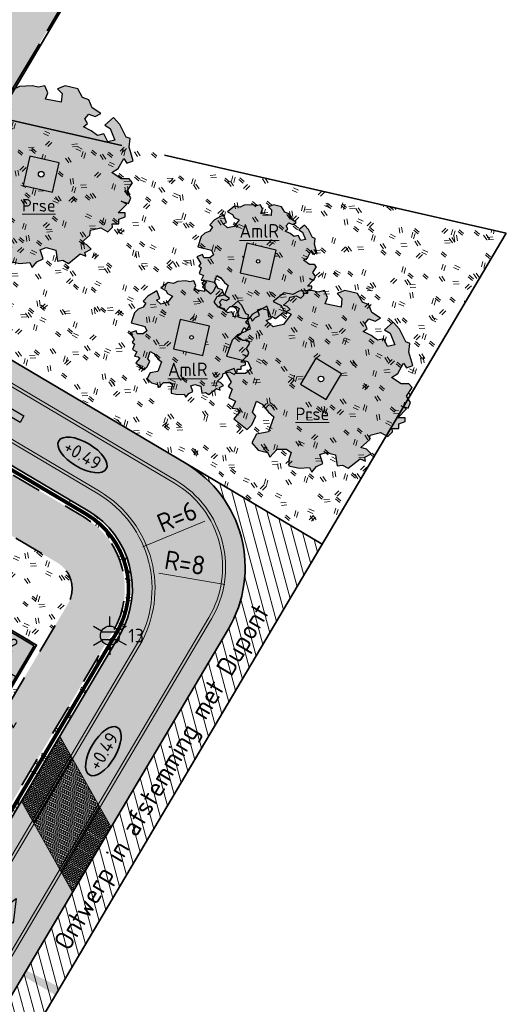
# Model space of a CAD drawing. Header units: metres. Extents: x 90794 to 91984, y 464666 to 465269.
# Tile 37 of 81: x 90970 to 91002, y 465084 to 465150. Entities that reach past the tile are written whole.
import ezdxf
from ezdxf.enums import TextEntityAlignment as Align

# ---------------------------------------------------------------- set-up
doc = ezdxf.new("R2010")
doc.units = ezdxf.units.M
for name, pattern in [('NLCS-HIDDEN', [4, 2, -2]), ('VH-OPSLUITBAND_100X200_A', [10, 4, -1, 4, -1]), ('VH-OPSLUITBAND_120X250_A', [13, 8, -2, 1, -2]), ('VH-PARKEREN', [2, 1, -1]), ('XX-HIDDEN', [4, 2, -2])]:
    doc.linetypes.add(name, pattern=pattern)
doc.layers.add('N-WE-GR-BOOM-A-500', color=7, linetype='Continuous', lineweight=25, true_color=0x30c200, transparency=0.8)
doc.layers.add('N-WE-KL-TRACE_ET_OV_GROEP1-G', color=1, linetype='NLCS-HIDDEN', lineweight=35, true_color=0xff0000, transparency=0.5)
for name, color, linetype, lineweight in [('N-WE-GR-BOOM-S', 90, 'Continuous', 25), ('N-WE-GR-BOOMBAK-G', 90, 'Continuous', 25), ('N-WE-GR-GRAS_RUIGGRAS-A-500', 62, 'Continuous', 18), ('N-WE-GW-HELOFYTENFILTER-A-500', 62, 'Continuous', 18), ('N-WE-GW-WADI-G', 110, 'XX-HIDDEN', 35), ('N-WE-IE-MEUBILAIR_WEGMEUBILAIR_LICHTMAST-S', 7, 'Continuous', 25), ('N-WE-OG-WEG_RIJRICHTING-S', 7, 'Continuous', 25), ('N-WE-VH-HOOGTELABEL-S', 7, 'Continuous', 25), ('N-WE-VH-KANTOPSLUITING-T18', 1, 'Continuous', 18), ('N-WE-VH-KANTOPSLUITING_OPSLUITBAND_100X200-G', 150, 'VH-OPSLUITBAND_100X200_A', 35), ('N-WE-VH-KANTOPSLUITING_OPSLUITBAND_120X250-G', 150, 'VH-OPSLUITBAND_120X250_A', 35), ('N-WE-VH-KANTVERHARDING_PARKEERVAK-G', 6, 'VH-PARKEREN', 25), ('N-WE-VH-M', 7, 'Continuous', 18), ('N-WE-VH-VERHARDING-G', 7, 'Continuous', 35), ('N-WE-VH-VERHARDING_STREETPRINT-A-500', 251, 'Continuous', 0), ('N-WE-VW-VERKANTING-S', 80, 'Continuous', 18), ('V-WE-GR-BOOM-T18', 1, 'Continuous', 18), ('X-XX-AL-T25', 7, 'Continuous', 25)]:
    doc.layers.add(name, color=color, linetype=linetype, lineweight=lineweight)
for name, color, linetype, lineweight, true_color in [('N-WE-OG-WEG_PARKEERPLAATS_HOOFDRIJBAAN-A-500', 7, 'Continuous', 18, 0x848483), ('N-WE-OG-WEG_PARKEERPLAATS_VOETPAD-A-500', 7, 'Continuous', 18, 0xe6e6e6), ('N-WE-VH-VERHARDING_STRAATBAKSTEEN_PARKEERVAK-V', 7, 'Continuous', 18, 0xde7c4f)]:
    doc.layers.add(name, color=color, linetype=linetype, lineweight=lineweight, true_color=true_color)
doc.layers.add('X-XX-AL-HULPLIJN-G', color=155, linetype='Continuous', lineweight=18, plot=False)
doc.layers.get('0').freeze()
doc.styles.add('NLCS-ISO', font='NLCS-ISO.ttf')
doc.styles.add('NLCS-ISO-M500-T18', font='NLCS-ISO.ttf', dxfattribs={"height": 0.9})
doc.styles.add('NLCS-ISO-M500-T25', font='NLCS-ISO.ttf', dxfattribs={"height": 1.25})
doc.dimstyles.new('NLCS-M500-T25-PIJL_L2_H1', dxfattribs={"dimscale": 0.5, "dimtxt": 2.5, "dimasz": 2.5, "dimexe": 2, "dimexo": 2, "dimgap": 0.7, "dimtad": 1, "dimzin": 0, "dimdsep": 46, "dimtxsty": 'NLCS-ISO-M500-T25', "dimcen": 0, "dimdle": 2, "dimclrd": 256, "dimclre": 256, "dimclrt": 256, "dimadec": 1, "dimazin": 0, "dimtfac": 1, "dimtdec": 3, "dimtofl": 0, "dimtmove": 0, "dimatfit": 3, "dimfxl": 2, "dimfxlon": 1, "dimtfillclr": 256, "dimtolj": 1, "dimtzin": 0, "dimlwd": -1, "dimlwe": -1, "dimarcsym": 0})
pattern_1 = [(99.37151460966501, (90932.96437311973, 465018.5145333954), (-3.636476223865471, 0.5400608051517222), [0.3749999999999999, -4]), (99.37151460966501, (90933.13561788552, 465018.5584108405), (-3.636476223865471, 0.5400608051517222), [0.3749999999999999, -4]), (154.371514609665, (90933.45403618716, 465019.0962163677), (-3.650642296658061, -2.407864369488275), [0.375, -2]), (154.371514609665, (90933.54319331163, 465019.2468019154), (-3.650642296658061, -2.407864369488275), [0.375, -2]), (184.371514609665, (90933.04359798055, 465019.6297568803), (-2.283112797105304, -2.932557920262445), [0.375, -2.5]), (184.371514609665, (90932.99972053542, 465019.8010016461), (-2.283112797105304, -2.932557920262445), [0.375, -2.5]), (74.37151460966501, (90932.42656759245, 465018.832951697), (-2.003473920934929, 2.118039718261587), [0.375, -2]), (74.37151460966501, (90932.27598204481, 465018.9221088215), (-2.003473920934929, 2.118039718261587), [0.375, -2]), (224.371514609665, (90932.42656759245, 465018.832951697), (1.550174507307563, -3.729538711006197), [0.3749999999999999, -2]), (224.371514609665, (90932.27598204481, 465018.9221088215), (1.550174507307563, -3.729538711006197), [0.3749999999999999, -2]), (124.371514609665, (90932.96437311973, 465018.5145333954), (-2.285914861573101, -0.2005448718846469), [0.375, -2.5]), (124.371514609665, (90933.13561788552, 465018.5584108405), (-2.285914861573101, -0.2005448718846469), [0.375, -2.5]), (139.371514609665, (90933.45403618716, 465019.0962163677), (-4.149450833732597, -1.380962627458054), [0.375, -2]), (139.371514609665, (90933.5177198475, 465019.2037774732), (-4.149450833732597, -1.380962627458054), [0.375, -2]), (139.371514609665, (90932.66149601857, 465018.9843902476), (-2.197089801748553, -1.409005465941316), [0.375, -2]), (139.371514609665, (90932.72517967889, 465019.0919513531), (-2.197089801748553, -1.409005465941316), [0.375, -2])]
pattern_2 = [(59.37151460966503, (91009.14027983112, 465023.9093981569), (-0.03685705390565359, 0.1438456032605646), [0.105, -0.105]), (149.371514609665, (91009.14027983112, 465023.9093981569), (-0.0534942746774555, -0.09035132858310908), [])]

# ---------------------------------------------------------------- blocks, each defined once
blk = doc.blocks.new('SGR-BOOM_06')
at = {"layer": 'N-WE-GR-BOOM-A-500'}
h = blk.add_hatch(color=256, dxfattribs=at)
h.dxf.hatch_style = 1
h.paths.add_polyline_path([(3.746303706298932, 0.08486595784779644), (4.082024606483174, 0.2936990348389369), (4.375415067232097, 0.8382641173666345), (4.543299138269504, 0.5885213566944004), (4.876296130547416, 0.7127381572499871), (4.667437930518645, 1.425137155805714), (4.711079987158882, 1.886434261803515), (4.499534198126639, 1.969671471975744), (4.163754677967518, 2.639753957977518), (3.828442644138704, 3.012677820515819), (3.373874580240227, 2.603955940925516), (3.662895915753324, 2.430909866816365), (3.914056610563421, 1.801765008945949), (3.537384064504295, 1.718488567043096), (3.327180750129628, 2.136095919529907), (2.991451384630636, 2.054186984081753), (2.657064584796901, 2.305283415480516), (2.238064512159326, 2.514066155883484), (2.446864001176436, 2.681947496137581), (2.321287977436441, 2.931693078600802), (2.530081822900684, 3.184190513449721), (2.865825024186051, 3.05865353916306), (3.159240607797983, 3.226540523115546), (2.697926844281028, 3.519936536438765), (2.530031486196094, 3.938911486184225), (2.197017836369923, 4.064448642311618), (1.94450365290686, 4.524361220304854), (1.273022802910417, 4.692183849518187), (0.8554126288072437, 4.524288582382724), (1.107912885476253, 4.273186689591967), (1.064270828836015, 3.811889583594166), (0.2276521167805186, 3.979701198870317), (0.3518243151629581, 4.315444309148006), (0.1839317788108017, 4.692111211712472), (-0.1504327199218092, 4.608837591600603), (-0.4861730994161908, 4.692066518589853), (-1.154910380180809, 4.649713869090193), (-1.490634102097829, 4.483188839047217), (-1.95193375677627, 4.56504461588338), (-2.538756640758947, 4.105076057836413), (-2.119756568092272, 3.896293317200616), (-1.994180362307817, 3.643818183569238), (-1.575180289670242, 3.435035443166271), (-1.994130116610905, 2.890461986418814), (-2.538667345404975, 2.766231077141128), (-2.915367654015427, 3.099211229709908), (-2.619546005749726, 3.216664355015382), (-2.873110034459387, 3.855299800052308), (-3.627802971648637, 3.434898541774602), (-4.004453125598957, 3.015887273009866), (-3.794266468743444, 2.848033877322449), (-4.004419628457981, 2.513649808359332), (-4.424759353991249, 2.34575435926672), (-4.716801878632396, 2.053672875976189), (-5.01017267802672, 1.214316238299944), (-3.880118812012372, 0.9209648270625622), (-3.712226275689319, 0.5442979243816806), (-4.004271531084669, 0.2931597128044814), (-4.506508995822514, 0.2931262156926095), (-4.602327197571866, 0.5555981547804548), (-5.093368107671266, 0.3763383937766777), (-4.757596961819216, -0.1681847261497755), (-4.925450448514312, -0.3770066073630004), (-4.716628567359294, -0.544860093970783), (-4.88446521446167, -1.006165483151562), (-4.532341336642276, -1.182198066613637), (-4.716561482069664, -1.550699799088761), (-4.424496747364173, -1.591623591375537), (-4.292786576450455, -1.70719043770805), (-4.61907625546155, -2.106831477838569), (-3.920821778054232, -2.682045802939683), (-3.668355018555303, -2.430910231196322), (-3.459575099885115, -1.969602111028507), (-3.627456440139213, -1.760802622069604), (-3.418684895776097, -1.173935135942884), (-3.123882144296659, -1.341782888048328), (-2.788119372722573, -1.760746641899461), (-2.496040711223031, -2.010481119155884), (-2.788049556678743, -2.807529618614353), (-3.41856765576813, -2.931766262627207), (-3.668290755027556, -3.394441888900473), (-3.332530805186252, -3.771097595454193), (-2.831649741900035, -3.896623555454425), (-2.768861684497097, -4.022178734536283), (-2.70607362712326, -4.147733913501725), (-2.328058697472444, -3.728722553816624), (-1.825821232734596, -3.728689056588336), (-1.574691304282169, -3.89653972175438), (-1.698860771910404, -4.273226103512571), (-1.6988383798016, -4.608960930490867), (-1.154284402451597, -4.735848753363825), (-0.6097418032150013, -4.692139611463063), (-0.485530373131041, -4.944614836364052), (-0.2330665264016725, -4.649806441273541), (0.1012924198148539, -4.483281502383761), (-0.05880460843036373, -4.006538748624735), (0.2691206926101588, -3.896416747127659), (0.7727313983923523, -4.023307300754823), (0.8560217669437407, -4.608790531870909), (1.149445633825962, -4.565098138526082), (1.441519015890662, -4.735675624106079), (2.070647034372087, -4.232031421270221), (2.365446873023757, -4.356206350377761), (2.321760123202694, -4.14739857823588), (2.657483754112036, -3.979508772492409), (2.406348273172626, -3.728406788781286), (2.112915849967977, -3.643810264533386), (2.574182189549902, -3.226158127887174), (2.615108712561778, -2.975036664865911), (3.159645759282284, -2.848076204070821), (3.537702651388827, -3.058226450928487), (3.787439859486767, -2.807091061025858), (3.770391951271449, -2.63275425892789), (4.123163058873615, -2.632730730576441), (4.123146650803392, -2.386717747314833), (4.458873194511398, -2.262500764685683), (4.458859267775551, -2.05369007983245), (4.082181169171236, -2.053715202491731), (4.543444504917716, -1.591025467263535), (4.250006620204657, -1.424542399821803), (4.626693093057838, -1.550076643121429), (4.752232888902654, -1.256641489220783), (4.54339981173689, -0.920920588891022), (4.835431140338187, -0.4609716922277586), (4.667549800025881, -0.2521722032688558), (4.249928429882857, -0.2522000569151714)])
h.paths.add_polyline_path([(-0.1499999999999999, 0, -1), (0.1500000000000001, 0, -1)], flags=16)
at = {"linetype": 'Continuous', "flags": 128}
blk.add_lwpolyline([(2.697926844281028, 3.519936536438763), (2.530031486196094, 3.938911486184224), (2.197017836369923, 4.064448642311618), (1.94450365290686, 4.524361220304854), (1.273022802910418, 4.692183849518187), (0.8554126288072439, 4.524288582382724), (1.107912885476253, 4.273186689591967), (1.064270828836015, 3.811889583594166), (0.2276521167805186, 3.979701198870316), (0.3518243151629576, 4.315444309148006), (0.1839317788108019, 4.692111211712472), (-0.1504327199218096, 4.608837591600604), (-0.4861730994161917, 4.692066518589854), (-1.154910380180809, 4.649713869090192), (-1.490634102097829, 4.483188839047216), (-1.95193375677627, 4.56504461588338), (-2.538756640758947, 4.105076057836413), (-2.119756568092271, 3.896293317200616), (-1.994180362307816, 3.643818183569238), (-1.575180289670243, 3.435035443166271), (-1.994130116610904, 2.890461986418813), (-2.538667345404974, 2.766231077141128), (-2.915367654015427, 3.099211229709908), (-2.619546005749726, 3.216664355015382), (-2.873110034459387, 3.855299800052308), (-3.627802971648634, 3.434898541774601), (-4.004453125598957, 3.015887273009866), (-3.794266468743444, 2.84803387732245), (-4.004419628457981, 2.513649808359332), (-4.424759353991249, 2.345754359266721), (-4.716801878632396, 2.05367287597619), (-5.01017267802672, 1.214316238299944), (-3.88011881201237, 0.9209648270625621), (-3.712226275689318, 0.5442979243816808), (-4.004271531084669, 0.2931597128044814), (-4.506508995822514, 0.2931262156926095), (-4.602327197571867, 0.5555981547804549), (-5.093368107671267, 0.3763383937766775), (-4.757596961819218, -0.1681847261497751), (-4.925450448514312, -0.3770066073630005), (-4.716628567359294, -0.544860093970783), (-4.88446521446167, -1.006165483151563), (-4.532341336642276, -1.182198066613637), (-4.716561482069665, -1.550699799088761), (-4.424496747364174, -1.591623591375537), (-4.292786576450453, -1.70719043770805), (-4.61907625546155, -2.106831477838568), (-3.920821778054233, -2.682045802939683), (-3.668355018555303, -2.430910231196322), (-3.459575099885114, -1.969602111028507), (-3.627456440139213, -1.760802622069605), (-3.418684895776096, -1.173935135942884), (-3.123882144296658, -1.341782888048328), (-2.788119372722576, -1.760746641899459), (-2.496040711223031, -2.010481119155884), (-2.788049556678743, -2.807529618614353), (-3.418567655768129, -2.931766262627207), (-3.668290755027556, -3.394441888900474), (-3.332530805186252, -3.771097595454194), (-2.831649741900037, -3.896623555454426), (-2.768861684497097, -4.022178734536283), (-2.70607362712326, -4.147733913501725), (-2.328058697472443, -3.728722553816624), (-1.825821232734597, -3.728689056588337), (-1.574691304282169, -3.89653972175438), (-1.698860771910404, -4.27322610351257), (-1.6988383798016, -4.608960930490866), (-1.154284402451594, -4.735848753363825), (-0.6097418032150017, -4.692139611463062), (-0.4855303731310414, -4.944614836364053), (-0.2330665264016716, -4.64980644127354), (0.1012924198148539, -4.483281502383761), (-0.05880460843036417, -4.006538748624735), (0.2691206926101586, -3.89641674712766), (0.7727313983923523, -4.023307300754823), (0.8560217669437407, -4.608790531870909), (1.149445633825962, -4.565098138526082), (1.441519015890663, -4.735675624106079), (2.070647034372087, -4.232031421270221), (2.365446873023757, -4.356206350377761), (2.321760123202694, -4.14739857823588), (2.657483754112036, -3.979508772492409), (2.406348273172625, -3.728406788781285), (2.112915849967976, -3.643810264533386), (2.574182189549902, -3.226158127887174), (2.615108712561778, -2.975036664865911), (3.159645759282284, -2.848076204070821), (3.537702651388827, -3.058226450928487), (3.787439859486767, -2.807091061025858), (3.770391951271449, -2.632754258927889), (4.123163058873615, -2.632730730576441), (4.123146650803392, -2.386717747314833), (4.458873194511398, -2.262500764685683), (4.458859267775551, -2.05369007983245), (4.082181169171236, -2.05371520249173), (4.543444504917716, -1.591025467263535), (4.250006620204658, -1.424542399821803), (4.626693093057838, -1.550076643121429), (4.752232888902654, -1.256641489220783), (4.54339981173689, -0.9209205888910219), (4.835431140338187, -0.4609716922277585), (4.667549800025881, -0.2521722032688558), (4.249928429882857, -0.2522000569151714), (3.746303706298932, 0.08486595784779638), (4.082024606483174, 0.2936990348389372), (4.375415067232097, 0.8382641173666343), (4.543299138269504, 0.5885213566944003), (4.876296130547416, 0.7127381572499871), (4.667437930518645, 1.425137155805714), (4.711079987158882, 1.886434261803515), (4.499534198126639, 1.969671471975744), (4.163754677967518, 2.639753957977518), (3.828442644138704, 3.012677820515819), (3.373874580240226, 2.603955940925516), (3.662895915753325, 2.430909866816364), (3.914056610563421, 1.801765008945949), (3.537384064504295, 1.718488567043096), (3.327180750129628, 2.136095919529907), (2.991451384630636, 2.054186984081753), (2.657064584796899, 2.305283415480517), (2.238064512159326, 2.514066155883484), (2.446864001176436, 2.681947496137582), (2.321287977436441, 2.931693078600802), (2.530081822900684, 3.184190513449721), (2.865825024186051, 3.05865353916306), (3.159240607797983, 3.226540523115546)], close=True, dxfattribs=at)
blk.add_circle((0, 0), 0.15)
blk = doc.blocks.new('SRO-RIJRICHTING-SO')
blk.add_lwpolyline([(3.000000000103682, -3.673940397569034e-16), (1.499999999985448, -0.6499999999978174), (1.500000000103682, -0.2500000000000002), (-1.455194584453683e-11, -0.25), (1.455194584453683e-11, 0.25), (1.500000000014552, 0.2499999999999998), (1.500000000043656, 0.650000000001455)], close=True)
blk = doc.blocks.new('*D43')
at = {"layer": 'Defpoints', "color": 0, "transparency": 16777216}
for p in [(90977.0288963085, 465114.3317633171), (90971.48516007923, 465112.0367712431)]:
    blk.add_point(p, dxfattribs=at)
at = {"layer": 'N-WE-VH-M', "transparency": 16777216}
blk.add_line((90982.2954457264, 465116.5120057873), (90978.18384135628, 465114.8098866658), dxfattribs=at)
blk.add_solid([(90978.10415413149, 465115.002377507), (90978.26352858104, 465114.6173958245), (90977.0288963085, 465114.3317633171)], dxfattribs=at)
at = {"layer": 'N-WE-VH-M', "transparency": 16777216, "insert": (90980.44417985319, 465116.8008650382), "char_height": 1.25, "attachment_point": 5, "rotation": 22.488542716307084, "style": 'NLCS-ISO-M500-T25'}
blk.add_mtext('\\A1;R=6', dxfattribs=at)
blk = doc.blocks.new('*D44')
at = {"layer": 'Defpoints', "color": 0, "transparency": 16777216}
for p in [(90976.96499258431, 465113.4408494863), (90984.85348618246, 465112.1098090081)]:
    blk.add_point(p, dxfattribs=at)
at = {"layer": 'N-WE-VH-M', "transparency": 16777216}
blk.add_line((90979.23293449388, 465113.0581753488), (90983.62090905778, 465112.3177840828), dxfattribs=at)
blk.add_solid([(90983.65557157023, 465112.5232136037), (90983.58624654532, 465112.1123545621), (90984.85348618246, 465112.1098090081)], dxfattribs=at)
at = {"layer": 'N-WE-VH-M', "transparency": 16777216, "insert": (90980.97285377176, 465113.7533774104), "char_height": 1.25, "attachment_point": 5, "rotation": 350.4225856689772, "style": 'NLCS-ISO-M500-T25'}
blk.add_mtext('\\A1;R=8', dxfattribs=at)
blk = doc.blocks.new('*U88')
blk.add_solid([(3, 0.6000000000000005), (3, 4.440892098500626e-16), (-5.50000000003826, -7.401486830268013e-17)])
blk = doc.blocks.new('SAL-HOOGTELABEL_AANLEG-SO')
at = {"linetype": 'Continuous', "lineweight": 35}
blk.add_ellipse((0, 0), major_axis=(-7.319468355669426, 0), ratio=0.4599531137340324, dxfattribs=at)
at = {"style": 'NLCS-ISO'}
blk.add_attdef('HOOGTE', text='', height=3.5, dxfattribs=at).set_placement((0, 0), align=Align.MIDDLE_CENTER)
blk = doc.blocks.new('*D232')
at = {"layer": 'Defpoints', "color": 0, "transparency": 16777216}
for p in [(90974.77129526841, 465153.8011786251), (90959.22735465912, 465133.2398065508), (90961.72277230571, 465131.7623456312)]:
    blk.add_point(p, dxfattribs=at)
at = {"layer": 'N-WE-VH-M', "transparency": 16777216}
for p, q in [((90971.20026656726, 465155.9154761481), (90970.12465551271, 465156.5523127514)), ((90971.7664083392, 465154.4181507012), (90972.78534690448, 465156.1391283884)), ((90974.26182598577, 465152.9406897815), (90975.28076455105, 465154.6616674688)), ((90975.84690632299, 465153.1643420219), (90979.89120388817, 465150.7698363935))]:
    blk.add_line(p, q, dxfattribs=at)
for points in [[(90971.30640600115, 465156.0947446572), (90971.0941271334, 465155.736207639), (90972.27587762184, 465155.2786395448)], [(90975.95304575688, 465153.343610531), (90975.74076688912, 465152.9850735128), (90974.77129526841, 465153.8011786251)]]:
    blk.add_solid(points, dxfattribs=at)
at = {"layer": 'N-WE-VH-M', "transparency": 16777216, "insert": (90978.90359318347, 465152.4876475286), "char_height": 1.25, "attachment_point": 5, "rotation": 329.37151461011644, "style": 'NLCS-ISO-M500-T25'}
blk.add_mtext('\\A1;2.90', dxfattribs=at)
blk = doc.blocks.new('N-SIE-WEG_LICHTMAST-SO')
h = blk.add_hatch(color=256)
h.paths.add_polyline_path([(1.162672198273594, 0.5, 0.6585046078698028), (-1.162672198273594, 0.5)])
h.paths.add_polyline_path([(-1.162672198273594, -0.5, 0.6585046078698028), (1.162672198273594, -0.5)])
at = {"flags": 128}
for points in [[(8.349587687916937e-10, 1.265625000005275), (1.669846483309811e-09, 2.53125000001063)], [(-2.192125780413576, 1.265625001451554), (-1.096064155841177, 0.6328125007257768)], [(-1.162672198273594, 0.5), (1.162672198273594, 0.5)], [(1.096064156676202, 0.6328124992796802), (2.192125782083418, 1.26562499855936)], [(-2.192125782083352, -1.26562499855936), (-1.096064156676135, -0.6328124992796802)], [(-1.162672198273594, -0.5), (1.162672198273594, -0.5)], [(-8.349587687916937e-10, -1.265625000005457), (-1.669775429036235e-09, -2.53125000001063)], [(2.192125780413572, -1.265625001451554), (1.096064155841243, -0.6328125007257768)]]:
    blk.add_lwpolyline(points, dxfattribs=at)
at = {"ltscale": 0.5}
blk.add_circle((0, 0), 1.265625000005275, dxfattribs=at)
at = {"style": 'NLCS-ISO'}
blk.add_attdef('TYPE', text='', height=1.8, dxfattribs=at).set_placement((-2.465625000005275, 0), align=Align.MIDDLE_RIGHT)

msp = doc.modelspace()

# ---------------------------------------------------------------- hatches: boundary and pattern name
at = {"layer": 'N-WE-GR-GRAS_RUIGGRAS-A-500'}
h = msp.add_hatch(dxfattribs=at)
h.set_pattern_fill('AGR-GRAS_RUIGGRAS-SO', color=256, scale=0.025, pattern_type=2)
h.set_pattern_definition(pattern_1)
h.paths.add_polyline_path([(91002.2851031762, 465135.5965967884), (90979.6045080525, 465140.7698051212), (90968.54882865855, 465143.2914908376), (90961.72277230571, 465131.7623456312), (90981.04074684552, 465120.3247602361), (90990.07587970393, 465114.9753327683)])
h.paths.add_polyline_path([(90984.63006130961, 465132.9818485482), (90985.07481802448, 465134.9317694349), (90987.02473891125, 465134.48701272), (90986.57998219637, 465132.5370918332)], flags=16)
h.paths.add_polyline_path([(90982.60595205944, 465129.4412061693), (90982.16119534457, 465127.4912852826), (90980.2112744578, 465127.9360419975), (90980.65603117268, 465129.8859628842)], flags=16)
h.paths.add_polyline_path([(90989.64284481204, 465127.3073042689), (90991.36382249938, 465126.2883657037), (90990.34488393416, 465124.5673880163), (90988.62390624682, 465125.5863265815)], flags=16)
h.paths.add_polyline_path([(90972.19095351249, 465138.3162944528), (90972.63571022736, 465140.2662153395), (90970.6857893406, 465140.7109720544), (90970.24103262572, 465138.7610511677)], flags=16)
h = msp.add_hatch(dxfattribs=at)
h.set_pattern_fill('AGR-GRAS_RUIGGRAS-SO', color=256, scale=0.025, pattern_type=2)
h.set_pattern_definition(pattern_1)
h.paths.add_polyline_path([(90958.70898105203, 465126.5739391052), (90958.45424641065, 465126.1436946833), (90971.36157906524, 465118.501655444), (90971.61631370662, 465118.9318998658)])
edge = h.paths.add_edge_path()
edge.add_line((90955.87277987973, 465127.6721025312), (90956.12751452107, 465128.102346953))
edge.add_line((90956.12751452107, 465128.102346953), (90935.99207557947, 465140.0239281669))
edge.add_arc((90932.93525988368, 465134.8609951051), 5.999999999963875, 59.37151461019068, 149.3715146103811)
edge.add_line((90927.77232682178, 465137.9178108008), (90913.30339919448, 465113.4799276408))
edge.add_line((90913.30339919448, 465113.4799276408), (90913.7336436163, 465113.2251929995))
edge.add_line((90913.7336436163, 465113.2251929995), (90928.20257124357, 465137.6630761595))
edge.add_arc((90932.93525988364, 465134.8609951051), 5.499999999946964, 59.37151460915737, 149.3715146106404, ccw=False)
edge.add_line((90935.7373409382, 465139.5936837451), (90955.87277987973, 465127.6721025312))
h = msp.add_hatch(dxfattribs=at)
h.set_pattern_fill('AGR-GRAS_RUIGGRAS-SO', color=256, scale=0.025, pattern_type=2)
h.set_pattern_definition(pattern_1)
edge = h.paths.add_edge_path()
edge.add_line((90976.2178487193, 465109.2346901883), (90968.11728712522, 465095.5529175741))
edge.add_line((90968.11728712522, 465095.5529175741), (90968.54753154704, 465095.2981829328))
edge.add_line((90968.54753154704, 465095.2981829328), (90976.64809314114, 465108.979955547))
edge.add_arc((90971.48516007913, 465112.0367712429), 6.000000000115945, 329.37151460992, 419.3715146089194)
edge.add_line((90974.54197577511, 465117.1997043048), (90971.61631370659, 465118.9318998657))
edge.add_line((90971.61631370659, 465118.9318998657), (90971.36157906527, 465118.5016554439))
edge.add_line((90971.36157906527, 465118.5016554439), (90974.28724113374, 465116.7694598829))
edge.add_arc((90971.48516007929, 465112.0367712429), 5.499999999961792, -30.628485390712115, 59.371514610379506, ccw=False)
h = msp.add_hatch(dxfattribs=at)
h.set_pattern_fill('AGR-GRAS_RUIGGRAS-SO', color=256, scale=0.025, pattern_type=2)
h.set_pattern_definition(pattern_1)
edge = h.paths.add_edge_path()
edge.add_line((90965.10557617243, 465097.3360600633), (90973.20613776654, 465111.0178326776))
edge.add_arc((90971.48516007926, 465112.0367712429), 1.999999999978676, 329.3715146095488, 419.3715146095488)
edge.add_line((90972.50409864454, 465113.7577489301), (90969.57843657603, 465115.4899444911))
edge.add_line((90969.57843657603, 465115.4899444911), (90966.82730244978, 465110.8433047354))
edge.add_line((90966.82730244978, 465110.8433047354), (90971.12974666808, 465108.2959583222))
edge.add_line((90971.12974666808, 465108.2959583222), (90964.76138063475, 465097.5398477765))
edge.add_line((90964.76138063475, 465097.5398477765), (90965.10557617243, 465097.3360600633))
at = {"layer": 'N-WE-GW-HELOFYTENFILTER-A-500'}
h = msp.add_hatch(dxfattribs=at)
h.set_pattern_fill('AGR-GRAS_SPORTVELD-SO', color=256, scale=0.2, angle=45, pattern_type=2)
h.set_pattern_definition([(104.371514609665, (90932.96437311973, 465018.5145333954), (-0.1734837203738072, 0.03748802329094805), [0, -0.15875])])
edge = h.paths.add_edge_path()
edge.add_line((90974.2872411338, 465116.7694598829), (90958.45424641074, 465126.1436946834))
edge.add_line((90958.45424641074, 465126.1436946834), (90956.67110392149, 465123.1319837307))
edge.add_line((90956.67110392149, 465123.1319837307), (90972.50409864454, 465113.7577489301))
edge.add_arc((90971.48516007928, 465112.0367712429), 1.999999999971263, -30.628485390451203, 59.37151460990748, ccw=False)
edge.add_line((90973.20613776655, 465111.0178326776), (90965.10557617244, 465097.3360600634))
edge.add_line((90965.10557617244, 465097.3360600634), (90968.1172871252, 465095.5529175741))
edge.add_line((90968.1172871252, 465095.5529175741), (90976.21784871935, 465109.2346901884))
edge.add_arc((90971.48516007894, 465112.0367712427), 5.50000000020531, 329.3715146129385, 419.3715146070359)
h.paths.add_polyline_path([(90963.83190296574, 465095.1848379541), (90948.54782448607, 465069.3701726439), (90951.55953543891, 465067.5870301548), (90966.84361391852, 465093.4016954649)])
edge = h.paths.add_edge_path()
edge.add_arc((90938.65685211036, 465049.2294659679), 1.750000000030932, 329.3715146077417, 509.3715146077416)
edge.add_line((90937.15099663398, 465050.1210372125), (90934.14606281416, 465045.045732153))
edge.add_line((90934.14606281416, 465045.045732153), (90937.15777376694, 465043.2625896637))
edge.add_line((90937.15777376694, 465043.2625896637), (90940.16270758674, 465048.3378947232))
edge = h.paths.add_edge_path()
edge.add_arc((90944.12855220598, 465058.4711161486), 1.750000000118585, 149.3715146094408, 329.3715146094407)
edge.add_line((90945.63440768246, 465057.5795449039), (90950.28586223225, 465065.4358080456))
edge.add_line((90950.28586223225, 465065.4358080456), (90947.27415127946, 465067.2189505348))
edge.add_line((90947.27415127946, 465067.2189505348), (90942.6226967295, 465059.3626873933))
edge = h.paths.add_edge_path()
edge.add_arc((90899.12498568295, 465085.1163596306), 1.750000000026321, 149.371514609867, 329.3715146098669)
edge.add_line((90900.63084115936, 465084.224788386), (90915.47168136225, 465109.2908284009))
edge.add_line((90915.47168136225, 465109.2908284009), (90912.45997040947, 465111.0739708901))
edge.add_line((90912.45997040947, 465111.0739708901), (90897.61913020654, 465086.0079308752))
edge = h.paths.add_edge_path()
edge.add_arc((90927.76439884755, 465030.8322144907), 1.750000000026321, 149.371514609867, 329.3715146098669)
edge.add_line((90929.27025432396, 465029.9406432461), (90936.13883520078, 465041.5416119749))
edge.add_line((90936.13883520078, 465041.5416119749), (90933.12712424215, 465043.3247544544))
edge.add_line((90933.12712424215, 465043.3247544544), (90926.25854337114, 465031.7237857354))
edge = h.paths.add_edge_path()
edge.add_arc((90882.7608323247, 465057.4774579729), 1.750000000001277, 149.3715146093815, 329.3715146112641)
edge.add_line((90884.2666878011, 465056.5858867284), (90895.15914106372, 465074.9831382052))
edge.add_arc((90893.65328558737, 465075.8747094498), 1.749999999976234, 329.3715146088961, 509.3715146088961)
edge.add_line((90892.14743011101, 465076.7662806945), (90881.25497684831, 465058.3690292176))
edge = h.paths.add_edge_path()
edge.add_line((90954.08963739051, 465124.6603915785), (90955.87277987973, 465127.6721025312))
edge.add_line((90955.87277987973, 465127.6721025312), (90935.73734093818, 465139.5936837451))
edge.add_arc((90932.9352598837, 465134.8609951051), 5.49999999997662, 59.37151461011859, 149.3715146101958)
edge.add_line((90928.20257124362, 465137.6630761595), (90913.73364361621, 465113.2251929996))
edge.add_line((90913.73364361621, 465113.2251929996), (90916.74535456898, 465111.4420505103))
edge.add_line((90916.74535456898, 465111.4420505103), (90931.21428219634, 465135.8799336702))
edge.add_arc((90932.93525988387, 465134.8609951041), 2.000000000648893, 59.37151462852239, 149.3715145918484, ccw=False)
edge.add_line((90933.95419844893, 465136.5819727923), (90954.08963739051, 465124.6603915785))
at = {"layer": 'N-WE-OG-WEG_PARKEERPLAATS_HOOFDRIJBAAN-A-500'}
h = msp.add_hatch(color=256, dxfattribs=at)
h.dxf.hatch_style = 1
edge = h.paths.add_edge_path()
edge.add_line((90931.75285543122, 465020.3939663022), (90925.7294520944, 465023.9602402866))
edge.add_arc((90925.98417745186, 465024.390490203), 0.4999999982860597, 239.3727508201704, 329.3715147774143)
edge.add_line((90926.41442187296, 465024.1357555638), (90976.64809314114, 465108.979955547))
edge.add_arc((90971.48516007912, 465112.0367712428), 6.000000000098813, 329.3715146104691, 419.3715146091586)
edge.add_line((90974.54197577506, 465117.1997043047), (90935.99207557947, 465140.0239281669))
edge.add_arc((90932.93525988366, 465134.860995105), 6.000000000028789, 59.37151461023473, 149.3715146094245)
edge.add_line((90927.77232682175, 465137.9178108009), (90877.58961204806, 465053.1596758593))
edge.add_line((90877.58961204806, 465053.1596758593), (90877.53865555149, 465053.0736108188))
edge.add_arc((90877.96889996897, 465052.8188761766), 0.4999999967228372, 149.3715142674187, 239.3702788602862)
edge.add_line((90877.71415604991, 465052.3886372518), (90871.69075271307, 465055.9549112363))
edge.add_arc((90871.94547807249, 465056.3851611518), 0.4999999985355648, 239.3727505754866, 329.3715147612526)
edge.add_line((90872.37572249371, 465056.1304265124), (90872.42668429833, 465056.2165005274))
edge.add_line((90872.42668429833, 465056.2165005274), (90924.64727089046, 465144.4165818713))
edge.add_arc((90931.53118163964, 465140.3408276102), 7.999999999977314, 59.37151460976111, 149.3715146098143, ccw=False)
edge.add_line((90935.60693590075, 465147.2247383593), (90981.04074684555, 465120.3247602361))
edge.add_arc((90976.96499258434, 465113.4408494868), 8.000000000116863, -30.62848538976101, 59.371514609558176, ccw=False)
edge.add_line((90983.84890333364, 465109.3650952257), (90931.57735493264, 465021.0789398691))
edge.add_arc((90932.00758875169, 465020.8241864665), 0.5000004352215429, 149.3690456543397, 149.3716196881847)
edge.add_arc((90932.00759935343, 465020.8242052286), 0.499999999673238, 149.3740886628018, 239.3702786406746)
at = {"layer": 'N-WE-OG-WEG_PARKEERPLAATS_VOETPAD-A-500'}
h = msp.add_hatch(color=256, dxfattribs=at)
h.dxf.hatch_style = 1
h.paths.add_polyline_path([(90987.54677828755, 465175.5751324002), (90984.78234586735, 465176.2056645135), (90959.3134035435, 465133.1888596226), (90961.63672342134, 465131.8132925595)])
at = {"layer": 'N-WE-VH-VERHARDING-G', "lineweight": 9}
h = msp.add_hatch(dxfattribs=at)
h.set_pattern_fill('ANSI31', color=252, scale=0.2, angle=59.99999999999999)
h.set_pattern_definition([(105, (0, 0), (-0.6133628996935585, -0.1643500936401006), [])])
edge = h.paths.add_edge_path()
edge.add_line((90968.7535863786, 465083.8692463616), (90970.90480848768, 465082.595573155))
edge.add_line((90970.90480848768, 465082.595573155), (90990.07587970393, 465114.9753327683))
edge.add_line((90990.07587970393, 465114.9753327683), (90981.04074684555, 465120.3247602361))
edge.add_arc((90976.96499258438, 465113.4408494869), 8.000000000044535, -30.628485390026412, 59.37151460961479, ccw=False)
edge.add_line((90983.84890333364, 465109.3650952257), (90968.7535863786, 465083.8692463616))
at = {"layer": 'N-WE-VH-VERHARDING_STRAATBAKSTEEN_PARKEERVAK-V'}
h = msp.add_hatch(color=256, dxfattribs=at)
h.dxf.hatch_style = 1
h.paths.add_polyline_path([(90956.50943855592, 465122.6233932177), (90954.02322845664, 465118.4242076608), (90966.72404378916, 465110.9044410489), (90969.21025388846, 465115.1036266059)])
h.paths.add_polyline_path([(90954.02233014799, 465100.9927877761), (90949.7198859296, 465103.5401341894), (90950.99355913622, 465105.6913562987), (90955.29600335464, 465103.1440098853), (90957.84334976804, 465107.4464541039), (90949.23846133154, 465112.5411469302), (90923.76499719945, 465069.5167047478), (90932.36988563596, 465064.4220119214), (90937.46457846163, 465073.0269003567), (90933.16213424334, 465075.5742467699), (90934.43580744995, 465077.7254688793), (90938.73825166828, 465075.1781224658)])
h.paths.add_polyline_path([(90946.76570931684, 465067.3808668), (90942.57257214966, 465069.8772925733), (90937.59395501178, 465061.4684548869), (90941.79314056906, 465058.9822447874)])
h.paths.add_polyline_path([(90963.57804709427, 465095.7767477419), (90959.37886153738, 465098.262957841), (90943.9623210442, 465072.2245654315), (90948.16150660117, 465069.7383553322)])
h.paths.add_polyline_path([(90970.96535169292, 465108.2538359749), (90966.76616613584, 465110.7400460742), (90960.26533808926, 465099.7602084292), (90964.4645236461, 465097.2739983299)])
h.paths.add_polyline_path([(90936.7181951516, 465134.3411867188), (90934.23198505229, 465130.1420011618), (90951.23524460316, 465120.0748881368), (90953.72145470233, 465124.2740736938)])
h.paths.add_polyline_path([(90920.31191944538, 465106.8666800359), (90916.11273388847, 465109.3528901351), (90907.06456783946, 465094.070622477), (90911.26374498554, 465091.5843981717)])
h.paths.add_polyline_path([(90934.06759007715, 465130.0998788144), (90929.86840452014, 465132.5860889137), (90916.99921044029, 465110.8501407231), (90921.19839599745, 465108.3639306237)])
h.paths.add_polyline_path([(90909.86839514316, 465089.2276653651), (90905.66862735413, 465091.71289208), (90900.69619339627, 465083.3144977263), (90904.8953789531, 465080.8282876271)])
h.paths.add_polyline_path([(90896.81403746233, 465076.7575727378), (90894.32782736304, 465072.5583871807), (90911.33108691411, 465062.4912741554), (90913.81729701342, 465066.6904597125)])
h.paths.add_polyline_path([(90916.60528086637, 465065.0397792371), (90914.11907076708, 465060.8405936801), (90931.1223303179, 465050.7734806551), (90933.60854041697, 465054.9726662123)])
h.paths.add_polyline_path([(90918.60206413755, 465072.5735204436), (90909.99717570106, 465077.66821327), (90925.28125417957, 465103.4828785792), (90929.58369839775, 465100.9355321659), (90930.85737160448, 465103.0867542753), (90926.55492738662, 465105.6341006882), (90935.47063983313, 465120.6926554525), (90944.07552826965, 465115.5979626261)])
at = {"layer": 'N-WE-VH-VERHARDING_STREETPRINT-A-500'}
h = msp.add_hatch(dxfattribs=at)
h.set_pattern_fill('AVH-BSS_KEIFORMAAT_HALFST', color=256, pattern_type=2)
h.set_pattern_definition(pattern_2)
h.paths.add_polyline_path([(90972.66826328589, 465102.2580602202), (90970.12091687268, 465097.955616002), (90970.8571674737, 465096.6474614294), (90973.40451388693, 465100.9499056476)])
h = msp.add_hatch(dxfattribs=at)
h.set_pattern_fill('AVH-BSS_KEIFORMAAT_HALFST', color=256, angle=89.99999999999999, pattern_type=2)
h.set_pattern_definition([(149.371514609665, (90973.40451388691, 465100.9499056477), (-0.1438456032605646, -0.03685705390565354), [0.105, -0.105]), (239.371514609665, (90973.40451388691, 465100.9499056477), (0.09035132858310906, -0.05349427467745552), [])])
h.paths.add_polyline_path([(90973.40451388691, 465100.9499056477), (90970.85716747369, 465096.6474614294), (90970.97043679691, 465096.4462068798), (90973.51778321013, 465100.7486510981)])
h = msp.add_hatch(dxfattribs=at)
h.set_pattern_fill('AVH-BSS_KEIFORMAAT_KEPER', color=256, angle=45, pattern_type=2)
h.set_pattern_definition([(104.371514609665, (91009.14027983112, 465023.9093981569), (-0.1277760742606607, 0.07565232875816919), [0.3149999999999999, -0.105]), (14.37151460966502, (91008.9368514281, 465023.8572744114), (-0.1277760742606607, 0.0756523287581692), [0.315, -0.105])])
h.paths.add_polyline_path([(90973.51778321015, 465100.748651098), (90970.97043679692, 465096.4462068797), (90972.6694766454, 465093.4273886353), (90975.21682305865, 465097.7298328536)])
h = msp.add_hatch(dxfattribs=at)
h.set_pattern_fill('AVH-BSS_KEIFORMAAT_HALFST', color=256, angle=89.99999999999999, pattern_type=2)
h.set_pattern_definition([(149.371514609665, (90975.21682305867, 465097.7298328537), (-0.1438456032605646, -0.03685705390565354), [0.105, -0.105]), (239.371514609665, (90975.21682305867, 465097.7298328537), (0.09035132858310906, -0.05349427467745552), [])])
h.paths.add_polyline_path([(90975.21682305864, 465097.7298328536), (90972.66947664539, 465093.4273886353), (90972.78274596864, 465093.2261340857), (90975.33009238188, 465097.528578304)])
h = msp.add_hatch(dxfattribs=at)
h.set_pattern_fill('AVH-BSS_KEIFORMAAT_HALFST', color=256, pattern_type=2)
h.set_pattern_definition(pattern_2)
h.paths.add_polyline_path([(90975.33009238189, 465097.528578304), (90972.78274596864, 465093.2261340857), (90973.51899656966, 465091.9179795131), (90976.06634298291, 465096.2204237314)])

# ---------------------------------------------------------------- linework, layer by layer
at = {"layer": 'N-WE-GR-BOOMBAK-G'}
for points in [[(90972.19095351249, 465138.3162944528), (90972.63571022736, 465140.2662153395), (90970.6857893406, 465140.7109720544), (90970.24103262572, 465138.7610511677)], [(90986.57998219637, 465132.5370918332), (90987.02473891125, 465134.48701272), (90985.07481802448, 465134.9317694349), (90984.63006130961, 465132.9818485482)], [(90982.16119534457, 465127.4912852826), (90982.60595205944, 465129.4412061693), (90980.65603117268, 465129.8859628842), (90980.2112744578, 465127.9360419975)], [(90990.34488393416, 465124.5673880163), (90991.36382249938, 465126.2883657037), (90989.64284481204, 465127.3073042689), (90988.62390624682, 465125.5863265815)]]:
    msp.add_lwpolyline(points, close=True, dxfattribs=at)
at = {"layer": 'N-WE-GW-WADI-G', "flags": 128}
msp.add_lwpolyline([(90897.61913020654, 465086.0079308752), (90928.20257124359, 465137.6630761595, -0.4142135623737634), (90935.73734093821, 465139.5936837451), (90974.28724113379, 465116.7694598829, -0.4142135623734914), (90976.21784871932, 465109.2346901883), (90945.63439592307, 465057.5795250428, -0.999993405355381), (90942.62269672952, 465059.3626873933), (90973.20613776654, 465111.0178326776, 0.4142135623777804), (90972.50409864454, 465113.7577489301), (90933.95419844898, 465136.5819727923, 0.414213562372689), (90931.21428219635, 465135.8799336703), (90900.63084115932, 465084.224788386, -0.9999999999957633)], format="xyb", close=True, dxfattribs=at)
at = {"layer": 'N-WE-KL-TRACE_ET_OV_GROEP1-G', "transparency": 33554687, "flags": 128}
msp.add_lwpolyline([(90901.82547851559, 465019.0541223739, 0.25, 0.25, 0), (90916.08341330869, 465010.612432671, 0.25, 0.25, 0.4142135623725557), (90928.27604063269, 465013.7365067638, 0.25, 0.25, 0), (90932.35179489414, 465020.6204175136, 0.25, 0.25, 0), (90932.35179489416, 465020.6204175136, 0.25, 0.25, 0), (90910.77628996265, 465033.3946180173, 0.25, 0.25, 0), (90911.15839192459, 465034.03998465, 0.25, 0.25, 0), (90926.58140162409, 465024.9084895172, 0.25, 0.25, 0), (90976.43297093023, 465109.1073228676, 0.25, 0.25, 0.4142135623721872), (90974.41460845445, 465116.9845820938, 0.25, 0.25, 0), (90955.84641681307, 465127.9782438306, 0.25, 0.25, 0), (90955.91010047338, 465128.0858049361, 0.25, 0.25, 0), (90935.92839191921, 465139.9163670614, 0.25, 0.25, 0.1762086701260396), (90931.98126221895, 465140.6580213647, 0, 0, 0)], format="xyseb", dxfattribs=at)
at = {"layer": 'N-WE-VH-KANTOPSLUITING_OPSLUITBAND_100X200-G', "flags": 128}
msp.add_lwpolyline([(90961.63672342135, 465131.8132925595), (90987.54677828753, 465175.5751324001)], dxfattribs=at)
at = {"layer": 'N-WE-VH-KANTOPSLUITING_OPSLUITBAND_120X250-G', "flags": 128}
msp.add_lwpolyline([(90960.26533808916, 465099.7602084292), (90964.46452364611, 465097.2739983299), (90970.9653516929, 465108.2538359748), (90966.76616613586, 465110.7400460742)], dxfattribs=at)
at = {"layer": 'N-WE-VH-KANTVERHARDING_PARKEERVAK-G', "flags": 128}
msp.add_lwpolyline([(90965.5536292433, 465108.6920826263), (90969.85607346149, 465106.144736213), (90971.12974666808, 465108.2959583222), (90966.82730244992, 465110.8433047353)], close=True, dxfattribs=at)
at = {"layer": 'N-WE-VH-VERHARDING-G', "flags": 128}
for points in [[(90961.72277230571, 465131.7623456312), (90987.64916467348, 465175.5517793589)], [(90926.72403915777, 465152.8312911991), (90976.77712276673, 465141.4147023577)], [(90979.6045080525, 465140.7698051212), (91002.28510317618, 465135.5965967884)], [(91002.2851031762, 465135.5965967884), (90970.90480848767, 465082.5955731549)], [(90990.07587970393, 465114.9753327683), (90981.04074684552, 465120.3247602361)], [(90966.8273024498, 465110.8433047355), (90966.82730244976, 465110.8433047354), (90971.12974666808, 465108.2959583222), (90964.50664599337, 465097.1096033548), (90960.20420177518, 465099.6569497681)]]:
    msp.add_lwpolyline(points, dxfattribs=at)
for points in [[(90872.42666942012, 465056.2164753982), (90924.64727089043, 465144.4165818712, -0.4142135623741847), (90935.60693590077, 465147.2247383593), (90981.04074684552, 465120.3247602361, -0.4142135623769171), (90983.84890333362, 465109.3650952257), (90931.6283018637, 465021.1649887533)], [(90926.46537407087, 465024.2218133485), (90976.64809314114, 465108.979955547, 0.4142135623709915), (90974.54197577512, 465117.1997043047), (90935.99207557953, 465140.0239281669, 0.4142135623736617), (90927.77232682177, 465137.9178108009), (90877.5896024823, 465053.1596597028)]]:
    msp.add_lwpolyline(points, format="xyb", dxfattribs=at)
at = {"layer": 'X-XX-AL-HULPLIJN-G', "flags": 128}
for points in [[(90930.20398479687, 465021.3110055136), (90982.73026783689, 465110.0274052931, 0.4142135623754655), (90980.37843677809, 465119.2061247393), (90934.94462583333, 465146.1061028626, 0.4142135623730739), (90925.7659063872, 465143.7542718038), (90873.23962334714, 465055.0378720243)], [(90930.03188702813, 465021.4128993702), (90982.55817006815, 465110.1292991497, 0.4142135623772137), (90980.27654292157, 465119.0340269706), (90934.84273197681, 465145.9340050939, 0.4142135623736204), (90925.93800415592, 465143.6523779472), (90873.41172111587, 465054.9359781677)], [(90927.45042049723, 465022.9413072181), (90977.93882640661, 465108.215751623, 0.4142135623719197), (90975.30617969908, 465118.4904375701), (90936.75627950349, 465141.3146614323, 0.4142135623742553), (90926.4815935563, 465138.6820147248), (90875.99318764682, 465053.4075703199)], [(90927.2783227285, 465023.0432010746), (90977.76672863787, 465108.3176454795, 0.4142135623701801), (90975.20428584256, 465118.3183398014), (90936.65438564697, 465141.1425636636, 0.4142135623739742), (90926.65369132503, 465138.5801208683), (90876.16528541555, 465053.3056764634)]]:
    msp.add_lwpolyline(points, format="xyb", dxfattribs=at)
for points in [[(90976.06634298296, 465096.2204237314), (90972.66826328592, 465102.2580602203)], [(90973.51899656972, 465091.9179795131), (90970.12091687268, 465097.9556160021)]]:
    msp.add_lwpolyline(points, dxfattribs=at)

# ---------------------------------------------------------------- block references
at = {"layer": 'N-WE-GR-BOOM-S'}
for p, xscale, yscale, zscale in [((90971.43837142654, 465139.5136332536), 1.25, 1.25, 1.25), ((90985.82740011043, 465133.7344306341), 0.8, 0.8, 0.8), ((90981.40861325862, 465128.6886240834), 0.8, 0.8, 0.8), ((90989.99386437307, 465125.9373461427), 1.25, 1.25, 1.25)]:
    msp.add_blockref('SGR-BOOM_06', p, dxfattribs=dict(at, xscale=xscale, yscale=yscale, zscale=zscale))
at = {"layer": 'N-WE-IE-MEUBILAIR_WEGMEUBILAIR_LICHTMAST-S'}
ref = msp.add_blockref('N-SIE-WEG_LICHTMAST-SO', (90975.99407835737, 465108.9205519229), dxfattribs=dict(at, xscale=0.5, yscale=0.5, zscale=0.5))
ref.add_attrib('TYPE', '13', dxfattribs={"layer": '0', "height": 0.9, "style": 'NLCS-ISO'}).set_placement((90977.73063163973, 465108.1999638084), align=Align.BOTTOM_CENTER)
at = {"layer": 'N-WE-OG-WEG_RIJRICHTING-S'}
for p, rotation in [((90970.16826602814, 465123.2756352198), 149.3715146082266), ((90968.2504966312, 465088.9080131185), 59.37151460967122)]:
    msp.add_blockref('SRO-RIJRICHTING-SO', p, dxfattribs=dict(at, rotation=rotation))
at = {"layer": 'N-WE-VH-HOOGTELABEL-S', "xscale": 0.25, "yscale": 0.25, "zscale": 0.25}
for p, rotation in [((90974.17730816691, 465120.9020032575), 329.3715146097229), ((90975.56290105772, 465101.2585956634), 59.37151460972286)]:
    msp.add_blockref('SAL-HOOGTELABEL_AANLEG-SO', p, dxfattribs=dict(at, rotation=rotation)).add_auto_attribs({'HOOGTE': '+0.49'})
at = {"layer": 'N-WE-VW-VERKANTING-S', "rotation": 329.3715146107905}
msp.add_blockref('*U88', (90969.79900089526, 465086.61635512), dxfattribs=at)

# ---------------------------------------------------------------- texts
at = {"layer": 'N-WE-VH-KANTOPSLUITING-T18', "char_height": 0.9, "attachment_point": 1, "style": 'NLCS-ISO-M500-T18'}
for insert, rotation in [((90967.86489133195, 465109.8103704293), 329.371514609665), ((90967.81953231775, 465101.5268360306), 59.371514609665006)]:
    msp.add_mtext_dynamic_manual_height_columns('OB12', width=0.7396702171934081, gutter_width=0.4500000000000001, heights=[0], dxfattribs=dict(at, insert=insert, rotation=rotation))
at = {"layer": 'V-WE-GR-BOOM-T18', "char_height": 0.9, "attachment_point": 8, "style": 'NLCS-ISO-M500-T18'}
for s, insert in [('{\\H0.91667x;\\LPrse}', (90971.27872643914, 465137.034640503)), ('{\\LAmlR}', (90985.90310802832, 465135.3025330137)), ('{\\LAmlR}', (90981.15433115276, 465126.1222340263)), ('{\\H0.91667x;\\LPrse}', (90989.42367005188, 465123.2109660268))]:
    msp.add_mtext_dynamic_manual_height_columns(s, width=2.478975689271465, gutter_width=4.5, heights=[0], dxfattribs=dict(at, insert=insert))
at = {"layer": 'X-XX-AL-T25', "insert": (90972.19371665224, 465088.5808224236), "char_height": 1.25, "attachment_point": 1, "rotation": 59.37151460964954, "style": 'NLCS-ISO-M500-T25'}
msp.add_mtext_dynamic_manual_height_columns('Ontwerp in afstemming met Dupont', width=26.97766468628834, gutter_width=6.25, heights=[0], dxfattribs=at)

# ---------------------------------------------------------------- dimensions: what is measured, and where the dimension line sits
at = {"layer": 'N-WE-VH-M'}
dim = msp.add_aligned_dim(p1=(90959.22735465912, 465133.2398065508), p2=(90961.72277230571, 465131.7623456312), distance=25.611991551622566, dimstyle='NLCS-M500-T25-PIJL_L2_H1', dxfattribs=at)
dim.commit()
dim.dimension.update_dxf_attribs({"geometry": '*D232', "text_midpoint": (90978.90359318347, 465152.4876475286)})
dim = msp.add_radius_dim(center=(90971.48516007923, 465112.0367712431), mpoint=(90977.0288963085, 465114.3317633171), dimstyle='NLCS-M500-T25-PIJL_L2_H1', override={"dimdec": 0, "dimpost": 'R=<>'}, dxfattribs=at)
dim.commit()
dim.dimension.update_dxf_attribs({"geometry": '*D43', "text_midpoint": (90980.44417985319, 465116.8008650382)})
dim = msp.add_radius_dim(center=(90976.96499258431, 465113.4408494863), mpoint=(90984.85348618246, 465112.1098090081), dimstyle='NLCS-M500-T25-PIJL_L2_H1', override={"dimdec": 0, "dimpost": 'R=<>'}, dxfattribs=at)
dim.commit()
dim.dimension.update_dxf_attribs({"geometry": '*D44', "text_midpoint": (90980.81063321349, 465112.7919672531), "dimtype": 164})

doc.saveas('drawing.dxf')
